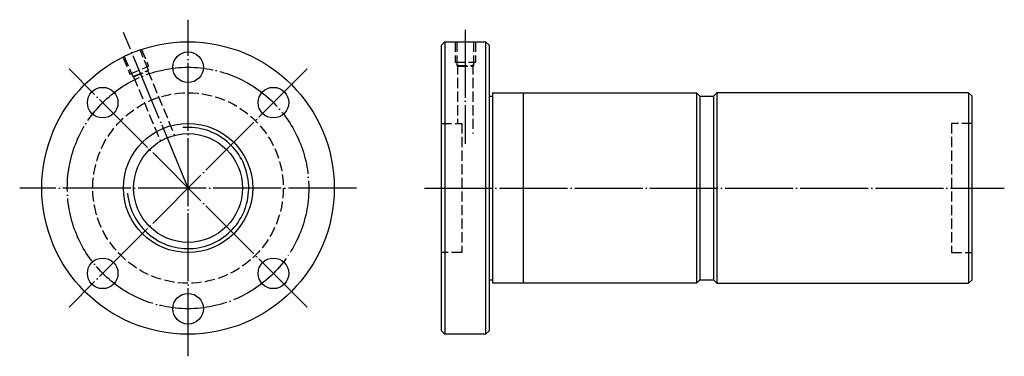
# Model space of a CAD drawing. Header units: millimetres. Extents: x -25 to 264, y 150 to 250.
import ezdxf

# ---------------------------------------------------------------- set-up
doc = ezdxf.new("R2010")
doc.units = ezdxf.units.MM
for name, pattern in [('CENTER', [22, 20, -1, 0, -1]), ('DASHED', [4, 3, -1]), ('THIN', [200000, 200000, 0])]:
    doc.linetypes.add(name, pattern=pattern)
doc.layers.add('NT', color=7, linetype='Continuous')

msp = doc.modelspace()

# ---------------------------------------------------------------- linework, layer by layer
at = {"layer": 'NT', "color": 3, "linetype": 'CENTER'}
for p, q in [((24.5, 150.5), (24.5, 249.5)), ((106, 246.5), (106, 213)), ((24.5, 200), (5.56, 245.73)), ((59.5, 235), (-10.5, 165)), ((59.5, 165), (-10.5, 235)), ((74, 200), (-25, 200)), ((94, 200), (264.5, 200))]:
    msp.add_line(p, q, dxfattribs=at)
at = {"layer": 'NT', "color": 1, "linetype": 'DASHED'}
for p, q in [((10.86, 240.78), (12.92, 235.79)), ((103, 243), (103, 237)), ((109, 243), (109, 237)), ((5.31, 238.48), (7.38, 233.5)), ((7.38, 233.5), (12.92, 235.79)), ((8.22, 232.76), (12.84, 234.68)), ((103, 237), (109, 237)), ((103.5, 236), (108.5, 236)), ((103.75, 236.36), (103.75, 219)), ((108.25, 236.36), (108.25, 216)), ((8.51, 232.73), (16.3, 213.92)), ((12.67, 234.45), (20.46, 215.64)), ((99, 219), (105, 219)), ((105, 219), (105, 181)), ((255, 219), (249, 219)), ((249, 219), (249, 181)), ((105, 181), (99, 181)), ((249, 181), (255, 181))]:
    msp.add_line(p, q, dxfattribs=at)
at = {"layer": 'NT', "color": 16, "linetype": 'Continuous'}
for p, q in [((99, 242), (100, 243)), ((99, 158), (99, 242)), ((100, 243), (112, 243)), ((100, 243), (100, 157)), ((112, 243), (113, 242)), ((112, 243), (112, 157)), ((113, 242), (113, 158)), ((113, 227), (114, 227)), ((114, 228), (114, 172)), ((114, 228), (174, 228)), ((123, 228), (123, 172)), ((174, 228), (175, 227)), ((174, 228), (174, 172)), ((175, 227), (175, 173)), ((175, 227), (179, 227)), ((180, 228), (179, 227)), ((179, 227), (179, 173)), ((254, 228), (180, 228)), ((180, 228), (180, 172)), ((254, 228), (254, 172)), ((254, 228), (255, 227)), ((255, 173), (255, 227)), ((113, 173), (114, 173)), ((174, 172), (114, 172)), ((175, 173), (174, 172)), ((175, 173), (179, 173)), ((179, 173), (180, 172)), ((180, 172), (254, 172)), ((254, 172), (255, 173)), ((100, 157), (99, 158)), ((112, 157), (100, 157)), ((113, 158), (112, 157))]:
    msp.add_line(p, q, dxfattribs=at)
at = {"layer": 'NT', "color": 1, "linetype": 'DASHED'}
for points in [[(5.76, 238.7), (8.22, 232.76), (8.51, 232.73), (12.67, 234.45), (12.84, 234.68), (10.38, 240.62)], [(103.5, 243), (103.5, 236), (103.75, 235.86), (108.25, 235.86), (108.5, 236), (108.5, 243)]]:
    msp.add_lwpolyline(points, dxfattribs=at)
at = {"layer": 'NT', "color": 16, "linetype": 'Continuous'}
for centre, radius in [((24.5, 200), 43), ((24.5, 235.5), 4.5), ((-0.6, 225.1), 4.5), ((49.6, 225.1), 4.5), ((24.5, 200), 19), ((24.5, 200), 16), ((-0.6, 174.9), 4.5), ((49.6, 174.9), 4.5), ((24.5, 164.5), 4.5)]:
    msp.add_circle(centre, radius, dxfattribs=at)
at = {"layer": 'NT', "color": 3, "linetype": 'CENTER'}
msp.add_circle((24.5, 200), 35.5, dxfattribs=at)
at = {"layer": 'NT', "color": 1, "linetype": 'DASHED'}
msp.add_circle((24.5, 200), 28, dxfattribs=at)
at = {"layer": 'NT', "color": 5, "linetype": 'THIN'}
msp.add_arc((24.5, 200), 17.84, 185, 95, dxfattribs=at)

doc.saveas('drawing.dxf')
